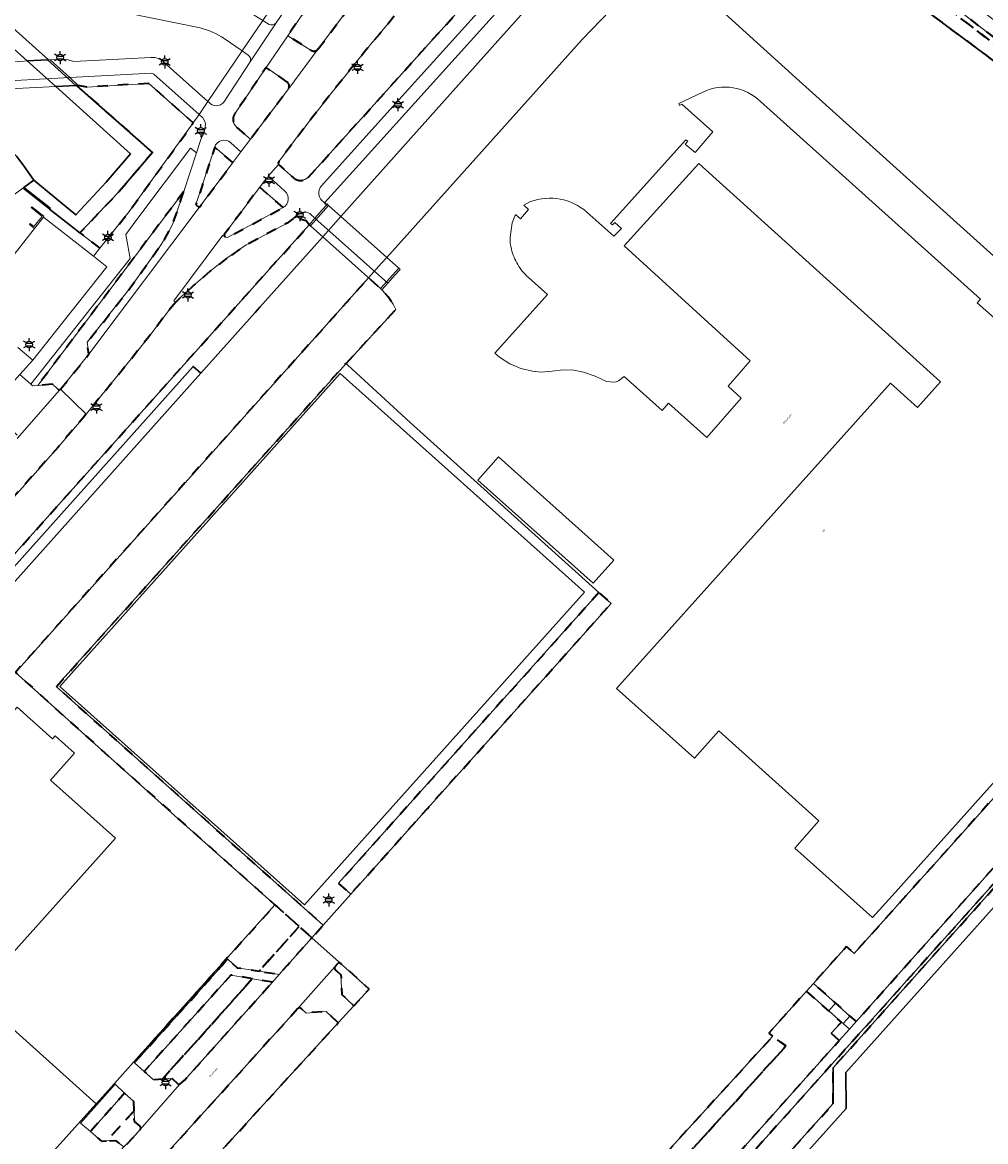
# Model space of a CAD drawing. Extents: x 105780 to 185197, y 477999 to 525027.
# Tile 55 of 256: x 106831 to 107018, y 478562 to 478780. Entities that reach past the tile are written whole.
import ezdxf
from ezdxf.enums import TextEntityAlignment as Align

# ---------------------------------------------------------------- set-up
doc = ezdxf.new("R2010")
doc.units = 0
doc.linetypes.add('XX-HIDDEN', pattern=[4, 2, -2])
for name, color, linetype, lineweight in [('B-GV-GR-HAAG_01-G', 252, 'GR-HAAG1', 13), ('B-GV-GR-MATERIAALGRENS-G', 252, 'XX-HIDDEN', 35), ('B-RO-IE-MEUBILAIR_WEGMEUBILAIR-S', 252, 'Continuous', 25), ('B-RO-IE-TERREINAFSCHEIDING_KUNSTMATIG_HEKWERK-G', 252, 'IE-TERREINAFSCHEIDING-KUNSTMATIG', 18), ('B-RO-IE-TERREINAFSCHEIDING_KUNSTMATIG_SCHUTTING-G', 252, 'IE-TERREINAFSCHEIDING-KUNSTMATIG-DICHT', 18), ('B-WE-GW-WATERGANG_SLOOT_INSTEEK-G', 252, 'Continuous', 30), ('B-XX-KG-KADASTRAAL_BEBOUWING-G', 252, 'Continuous', 20), ('B1-WE-KW-KUNSTWERK_DEK-BRUG', 252, 'Continuous', 18), ('B1-WE-KW-KUNSTWERK_LANDHOOFD-GV', 252, 'Continuous', 18), ('B1-WE-OG-BEBOUWING-T18', 7, 'Continuous', 18), ('B1-WE-OG-TERREIN_ERF-GV', 252, 'Continuous', 18), ('B1-WE-OG-TOPOGRAFIE-T18', 10, 'Continuous', 18), ('B1-WE-VH-VERHARDING_ASFALT-GV', 252, 'Continuous', 18), ('B1-WE-VH-VERHARDING_BEDRIJFSVLOERPLAAT-GV', 252, 'Continuous', 18), ('B1-WE-VH-VERHARDING_BETONSTRAATSTEEN-GV', 252, 'Continuous', 18), ('B1-WE-VH-VERHARDING_TEGEL-GV', 252, 'Continuous', 18), ('B1-WE-VH-VERHARDING_TEGEL_RUBBER-GV', 252, 'Continuous', 18)]:
    doc.layers.add(name, color=color, linetype=linetype, lineweight=lineweight)
doc.styles.add('NLCS-ISO', font='NLCS-ISO.ttf')
doc.styles.add('NLCS-ISO-M200-T18', font='NLCS-ISO.ttf', dxfattribs={"height": 0.36})
doc.linetypes.add('GR-HAAG1', pattern='A,6,[176,NLCS.shx,S=0.125,R=0,X=0,Y=0],-2', length=8)
doc.linetypes.add('IE-TERREINAFSCHEIDING-KUNSTMATIG', pattern='A,4,[82,NLCS.SHX,S=0.75,R=90,X=0,Y=0],4,-2', length=10)
doc.linetypes.add('IE-TERREINAFSCHEIDING-KUNSTMATIG-DICHT', pattern='A,8,-1,[82,NLCS.SHX,S=0.75,R=90,X=0,Y=0],-1', length=10)

# ---------------------------------------------------------------- blocks, each defined once
blk = doc.blocks.new('B-SIE-WEG_LICHTMAST-SO')
at = {"ltscale": 0.1}
for p, q in [((-1.1, 0.63), (-2.19, 1.27)), ((0, 1.27), (0, 2.53)), ((1.1, 0.63), (2.19, 1.27)), ((-1.1, -0.63), (-2.19, -1.27)), ((0, -1.27), (0, -2.53)), ((1.1, -0.63), (2.19, -1.27))]:
    blk.add_line(p, q, dxfattribs=at)
at = {"flags": 128}
for points in [[(-1.16, 0.5), (1.16, 0.5)], [(-1.16, -0.5), (1.16, -0.5)]]:
    blk.add_lwpolyline(points, dxfattribs=at)
at = {"ltscale": 0.1}
blk.add_circle((0, 0), 1.27, dxfattribs=at)
at = {"style": 'NLCS-ISO'}
blk.add_attdef('TYPE', text='', height=1.8, dxfattribs=at).set_placement((0, 2.53), align=Align.BOTTOM_CENTER)

msp = doc.modelspace()

# ---------------------------------------------------------------- linework, layer by layer
at = {"layer": 'B-GV-GR-HAAG_01-G', "flags": 128}
msp.add_lwpolyline([(106862.166, 478747.183), (106864.671, 478754.732), (106863.519, 478755.637), (106853.07, 478741.736), (106850.899, 478738.863), (106851.75, 478734.191), (106832.393, 478709.723), (106832.774, 478709.391), (106833.814, 478709.493)], close=True, dxfattribs=at)
at = {"layer": 'B-GV-GR-MATERIAALGRENS-G', "flags": 128}
for points in [[(106970.741, 478812.322), (106968.664, 478809.556), (106982.569, 478799.85), (106991.438, 478793.542), (107000, 478787.349), (107018.064, 478773.821), (107042.049, 478755.287), (107056.266, 478743.28), (107064.978, 478736.211), (107089.17, 478716.324), (107098.787, 478708.508), (107108.916, 478700.08), (107116.743, 478693.751), (107126.811, 478685.385), (107135.933, 478677.704), (107146.86, 478667.976), (107175.022, 478642.548), (107180.073, 478638.054), (107181.419, 478636.585), (107182.182, 478635.446), (107183.34, 478633.383), (107184.737, 478630.394), (107185.814, 478627.357), (107185.994, 478626.396), (107186.245, 478624.221), (107186.373, 478620.294), (107186.624, 478614.986), (107186.677, 478613.826), (107186.817, 478612.19), (107187.255, 478610.958), (107188.011, 478609.232), (107189.218, 478607.051), (107190.716, 478604.107), (107192.003, 478601.813), (107193.592, 478599.497), (107194.231, 478598.847), (107196.436, 478596.832), (107212.083, 478583.021), (107209.598, 478580.243), (107219.319, 478571.726), (107222.34, 478574.155), (107218.816, 478579.015), (107215.844, 478583.618), (107214.103, 478586.004), (107213.043, 478587.243), (107211.58, 478588.677), (107197.261, 478601.467)], [(107032.665, 478767.195), (107024.952, 478773.224), (107011.037, 478783.932), (107000, 478792.277), (106971.099, 478813.216), (106970.543, 478812.469), (106970.741, 478812.322), (106999.405, 478791.473), (107010.431, 478783.137), (107010.619, 478782.992), (107024.339, 478772.434), (107032.046, 478766.409), (107047.377, 478754.242), (107055.115, 478747.996), (107116.374, 478697.773), (107119.939, 478694.802), (107132.589, 478684.261), (107138.663, 478679.08), (107143.331, 478674.984), (107171.55, 478649.719), (107180.407, 478641.789), (107182.18, 478640.314), (107183.765, 478638.7)], [(107183.765, 478638.7), (107182.18, 478640.314), (107180.407, 478641.789), (107171.55, 478649.719), (107143.331, 478674.984), (107138.663, 478679.08), (107132.589, 478684.261), (107119.939, 478694.802), (107116.374, 478697.773), (107055.115, 478747.996), (107047.377, 478754.242), (107032.046, 478766.409), (107024.339, 478772.434), (107010.619, 478782.992), (107010.431, 478783.137), (106999.405, 478791.473), (106970.741, 478812.322)], [(106903.717, 478795.386), (106902.462, 478796.587), (106904.765, 478799.795), (106899.92, 478803.294), (106882.397, 478777.48), (106885.761, 478775.405), (106886.988, 478774.648)], [(106888.342, 478774.928), (106903.717, 478795.386)], [(106886.394, 478749.959), (106901.646, 478766.814), (106919.873, 478787.054)], [(106882.243, 478768.557), (106881.048, 478769.378), (106878.218, 478771.324), (106872.252, 478762.535)], [(106872.522, 478759.68), (106875.145, 478757.368), (106882.587, 478767.27)], [(106880.68, 478753.046), (106880.55, 478752.732), (106880.637, 478752.475), (106883.523, 478749.849)], [(106862.166, 478747.183), (106833.814, 478709.493), (106836.589, 478709.765), (106837.652, 478708.75)], [(106838.223, 478708.775), (106843.702, 478715.541), (106843.403, 478717.872), (106851.115, 478727.637), (106852.771, 478729.863), (106857.389, 478736.329), (106858.487, 478738.026), (106859.291, 478739.408), (106859.964, 478740.802), (106860.511, 478742.196), (106862.166, 478747.183)], [(106886.581, 478740.728), (106885.973, 478741.468), (106885.012, 478741.741), (106884.131, 478742.536), (106883.073, 478741.627), (106882.289, 478741.077), (106874.336, 478736.805), (106870.557, 478734.229)], [(106860.618, 478725.694), (106859.486, 478724.326), (106855.37, 478718.959), (106851.174, 478713.655), (106846.914, 478708.403), (106843.198, 478703.906), (106842.606, 478703.189), (106837.721, 478697.492), (106830.78, 478689.651), (106824.808, 478683.052), (106788.664, 478642.518), (106782.067, 478635.876), (106761.829, 478613.573), (106749, 478599.436), (106740.274, 478589.119), (106738.81, 478586.771), (106738.173, 478584.406), (106737.998, 478580.452), (106738.893, 478577.242), (106740.441, 478574.493), (106742.26, 478572.251), (106759.374, 478556.887), (106800.781, 478520.339), (106816.219, 478537.439), (106814.98, 478538.553), (106805.14, 478527.598), (106746.234, 478580.507), (106745.844, 478583.613), (106886.581, 478740.728)], [(106988.525, 478569.812), (106988.501, 478576.769), (107036.449, 478630.35), (107043.49, 478630.977), (107050.173, 478638.178), (107050.093, 478638.251), (107049.834, 478638.487), (107046.051, 478641.917), (106904.887, 478484.395)], [(106892.405, 478597.301), (106892.093, 478596.953), (106891.585, 478596.387)], [(106891.735, 478595.739), (106892.765, 478594.849), (106892.922, 478591.001), (106895.279, 478588.824), (106898.258, 478592.081), (106892.405, 478597.301)], [(106879.422, 478593.433), (106875.531, 478594.088), (106858.077, 478574.6), (106859.856, 478574.762), (106861.025, 478573.603)], [(106861.364, 478573.49), (106862.335, 478574.351), (106879.422, 478593.433)], [(106989.698, 478582.063), (106988.152, 478583.479), (106990.113, 478585.647), (106987.648, 478587.832), (106983.325, 478591.667), (106975.997, 478583.513), (106976.725, 478582.855), (106979.34, 478581.011), (106916.201, 478511.383), (106913.432, 478513.549), (106912.056, 478512.188), (106885.002, 478482.024), (106885.137, 478477.769), (106884.096, 478476.681), (106875.823, 478468.031), (106877.086, 478466.887), (106881.185, 478463.175), (106882.066, 478464.212), (106883.485, 478462.934), (106883.296, 478462.697), (106887.77, 478458.657), (106894.363, 478465.718)], [(106884.305, 478588.236), (106883.864, 478587.715), (106858.051, 478559.209), (106859.733, 478557.685), (106859.865, 478554.298), (106861.947, 478552.38), (106892.236, 478585.497)], [(106892.236, 478585.497), (106889.86, 478587.714), (106886.012, 478587.398), (106885.057, 478588.245)], [(106903.552, 478485.598), (106989.698, 478582.063)], [(106853.666, 478565.376), (106852.572, 478566.318), (106852.51, 478568.384), (106847.177, 478562.519), (106848.883, 478562.627), (106850.531, 478561.363), (106852.29, 478563.143), (106853.718, 478564.743)], [(106899.763, 478472.033), (106899.541, 478471.159), (106899.321, 478470.285), (106988.525, 478569.812)]]:
    msp.add_lwpolyline(points, dxfattribs=at)
for points in [[(106903.139, 478781.285, 0.0151106), (106880.68, 478753.046)], [(106886.988, 478774.648, 0.3580347), (106888.342, 478774.928)], [(106882.587, 478767.27, 0.3869252), (106882.243, 478768.557)], [(106872.252, 478762.535, 0.4293911), (106872.522, 478759.68)], [(106883.523, 478749.849, 0.3859356), (106886.394, 478749.959)], [(106870.557, 478734.229, 0.0290189), (106860.618, 478725.694)], [(106837.652, 478708.75, 0.366013), (106838.223, 478708.775)], [(106891.585, 478596.387, 0.4194273), (106891.735, 478595.739)], [(106885.057, 478588.245, 0.4188867), (106884.305, 478588.236)], [(106861.025, 478573.603, 0.233629), (106861.364, 478573.49)], [(106853.718, 478564.743, 0.4169734), (106853.666, 478565.376)]]:
    msp.add_lwpolyline(points, format="xyb", dxfattribs=at)
for points in [[(106841.653, 478767.841), (106841.293, 478767.822), (106856.106, 478754.794), (106849.425, 478746.985), (106841.986, 478739.186), (106845.846, 478736.198), (106851.554, 478743.29), (106864.03, 478760.537), (106855.381, 478768.224), (106843.351, 478767.531)], [(106871.724, 478752.82), (106868.191, 478755.803), (106864.546, 478744.665), (106865.172, 478744.11)], [(106881.515, 478744.088), (106876.949, 478748.044), (106870.064, 478738.831), (106870.134, 478738.536), (106870.372, 478738.291), (106870.697, 478738.254)], [(106893.748, 478713.767), (106903.468, 478724.267), (106902.932, 478725.268), (106901.956, 478726.698), (106900.743, 478728.089), (106900.482, 478728.322), (106898.126, 478730.425), (106829.412, 478653.668), (106831.923, 478651.414), (106861.048, 478625.269), (106879.924, 478608.434), (106884.624, 478604.242), (106887.087, 478602.045), (106889.285, 478604.515), (106837.379, 478650.91)], [(107044.457, 478643.363), (107043.973, 478643.802), (107042.343, 478645.281), (107047.844, 478651.222), (107054.447, 478645.228), (107050.164, 478640.618), (107051.042, 478639.857), (107057.714, 478646.4), (107061.765, 478647.535), (107062.082, 478647.761), (107070.904, 478657.889), (107071.02, 478668.551), (107069.568, 478669.996), (107068.924, 478670.554), (107062.595, 478672.007), (107060.071, 478674.232), (107009.248, 478617.551), (107001.489, 478608.897), (107000, 478607.236), (106992.616, 478599.001), (106991.127, 478600.349), (106984.663, 478593.156), (106988.986, 478589.349), (106991.782, 478586.818), (106992.994, 478585.752), (106993.084, 478585.853), (107044.145, 478643.03)], [(106942.96, 478669.218), (106892.277, 478612.642), (106894.663, 478610.525), (106909.577, 478627.193), (106937.665, 478658.536), (106945.332, 478667.084)], [(106884.624, 478604.242), (106879.924, 478608.434), (106852.424, 478577.829), (106852.421, 478577.825), (106852.572, 478577.702), (106870.764, 478597.871), (106872.574, 478596.218), (106876.838, 478595.547)], [(106887.087, 478602.045), (106884.624, 478604.242), (106876.838, 478595.547), (106880.762, 478594.93), (106882.358, 478596.712)], [(106875.531, 478594.088), (106871.346, 478594.793), (106854.484, 478576.06), (106856.266, 478574.434), (106858.077, 478574.6)], [(106979.34, 478581.011), (106976.725, 478582.855), (106913.432, 478513.549), (106916.201, 478511.383)], [(106852.51, 478568.384), (106852.456, 478570.179), (106850.674, 478571.793), (106844.026, 478564.353), (106846.192, 478562.456), (106847.177, 478562.519)]]:
    msp.add_lwpolyline(points, close=True, dxfattribs=at)
at = {"layer": 'B-RO-IE-TERREINAFSCHEIDING_KUNSTMATIG_HEKWERK-G', "flags": 128}
msp.add_lwpolyline([(106832.393, 478709.723), (106851.75, 478734.191)], dxfattribs=at)
at = {"layer": 'B-RO-IE-TERREINAFSCHEIDING_KUNSTMATIG_SCHUTTING-G', "flags": 128}
for points in [[(106831.072, 478748), (106830.888, 478747.867), (106836.031, 478743.797), (106836.184, 478743.978)], [(106834.9, 478742.208), (106834.95, 478742.398), (106832.623, 478744.211), (106832.512, 478744.079), (106834.607, 478742.366), (106833.014, 478740.408), (106832.304, 478740.956), (106832.188, 478740.772), (106833.156, 478740.005)]]:
    msp.add_lwpolyline(points, close=True, dxfattribs=at)
at = {"layer": 'B-WE-GW-WATERGANG_SLOOT_INSTEEK-G', "flags": 128}
for points in [[(106729.059, 478868.421), (106726.734, 478865.826), (106744.245, 478851.072), (106831.709, 478772.591), (106835.68, 478772.813), (106835.871, 478772.824), (106746.154, 478853.276)], [(106931.754, 478786.024), (106941.393, 478796.107), (106945.829, 478801.109), (106954.82, 478811.249), (106958.322, 478815.576), (106958.768, 478816.064), (106959.127, 478816.19), (106968.664, 478809.556), (106959.996, 478815.904), (106962.042, 478818.674), (106962.561, 478819.331), (106959.633, 478821.455), (106958.277, 478821.157), (106902.908, 478759.793), (106892.661, 478748.436), (106889.554, 478745.005), (106889.987, 478744.62), (106890.098, 478744.747), (106890.358, 478744.513), (106892.766, 478742.351), (106923.311, 478776.51)], [(106841.293, 478767.822), (106841.162, 478767.815), (106837.267, 478767.604), (106851.846, 478754.522), (106847.11, 478749.022), (106841.202, 478742.66), (106832.988, 478749.388), (106831.072, 478748), (106836.184, 478743.978), (106836.031, 478743.797), (106841.986, 478739.186), (106849.425, 478746.985), (106856.106, 478754.794)], [(106748.935, 478581.708), (106747.444, 478583.041), (106818.103, 478661.855), (106864, 478713.183), (106865.495, 478711.854), (106876.046, 478723.654), (106876.994, 478724.715), (106889.214, 478738.378), (106886.842, 478740.495), (106886.581, 478740.728), (106745.844, 478583.613), (106746.234, 478580.507), (106805.14, 478527.598), (106814.98, 478538.553), (106813.044, 478540.294), (106809.7, 478536.364), (106808.731, 478535.302), (106805.234, 478531.372)], [(106865.495, 478711.854), (106864, 478713.183), (106818.103, 478661.855), (106747.444, 478583.041), (106748.935, 478581.708), (106769.908, 478605.164), (106770.494, 478605.833), (106770.874, 478606.267), (106819.594, 478660.522)]]:
    msp.add_lwpolyline(points, close=True, dxfattribs=at)
for points in [[(106776.291, 478791.764), (106804.115, 478773.292), (106807.236, 478771.22), (106812.913, 478766.287), (106820.255, 478760.439), (106822.733, 478759.32), (106824.084, 478758.616), (106826.812, 478756.8), (106829.017, 478754.737), (106829.687, 478753.997), (106831.014, 478752.262), (106832.988, 478749.388), (106841.202, 478742.66), (106847.11, 478749.022), (106851.846, 478754.522), (106837.267, 478767.604), (106831.709, 478772.591), (106744.245, 478851.072)], [(107042.049, 478755.287), (107018.064, 478773.821), (107000, 478787.349), (106991.438, 478793.542), (106982.569, 478799.85), (106968.664, 478809.556), (106959.127, 478816.19), (106958.768, 478816.064), (106958.322, 478815.576), (106954.82, 478811.249), (106945.829, 478801.109), (106955.32, 478792.671), (106955.735, 478792.556), (106981.236, 478769.316), (107028.208, 478727.048)], [(106811.739, 478541.467), (106766.01, 478582.578), (106766.048, 478582.774), (106767.141, 478584.109), (106794.787, 478614.991), (106829.412, 478653.668), (106898.126, 478730.425), (106900.659, 478733.245), (106901.662, 478734.362), (106939.714, 478776.743), (106952.459, 478790.057)], [(106931.754, 478786.024), (106923.311, 478776.51), (106892.766, 478742.351), (106891.766, 478741.232), (106889.214, 478738.378), (106876.994, 478724.715), (106876.046, 478723.654), (106865.495, 478711.854), (106819.594, 478660.522), (106770.874, 478606.267), (106770.494, 478605.833), (106769.908, 478605.164), (106748.935, 478581.708), (106805.234, 478531.372)], [(107092.746, 478624.814), (107098.568, 478631.328), (107099.235, 478631.98), (107106.84, 478640.605), (107115.314, 478641.245), (107079.475, 478667.193), (107071.02, 478668.551), (107070.904, 478657.889), (107062.082, 478647.761), (107061.765, 478647.535), (107053.286, 478637.926), (107052.025, 478636.498), (107044.669, 478628.572), (107037.654, 478627.947), (106991.004, 478575.817), (106991.028, 478568.859), (106894.145, 478460.788), (106893.127, 478459.652), (106889.155, 478455.221), (106884.069, 478449.548), (106893.053, 478441.421), (106898.137, 478447.048), (106905.824, 478455.557)], [(107052.025, 478636.498), (107050.173, 478638.178), (107043.49, 478630.977), (107036.449, 478630.35), (106988.501, 478576.769), (106988.525, 478569.812), (106899.321, 478470.285)], [(106896.354, 478464.977), (106888.315, 478455.953), (106889.155, 478455.221), (106893.127, 478459.652), (106894.145, 478460.788), (106991.028, 478568.859), (106991.004, 478575.817), (107037.654, 478627.947), (107044.669, 478628.572), (107052.025, 478636.498)]]:
    msp.add_lwpolyline(points, dxfattribs=at)
at = {"layer": 'B-XX-KG-KADASTRAAL_BEBOUWING-G', "flags": 128}
for points in [[(106963.138, 478766.542), (106958.471, 478764.335), (106958.639, 478763.951), (106959.061, 478764.216), (106965.101, 478758.788), (106961.644, 478754.822), (106959.743, 478756.402), (106960.226, 478756.974), (106959.831, 478757.268), (106945.231, 478740.985), (106945.58, 478740.709), (106946.021, 478741.181), (106947.314, 478740.031), (106945.866, 478738.491), (106940.569, 478743.213)], [(107052.913, 478722.805), (107043.997, 478712.913), (107038.675, 478707.008), (107022.202, 478721.77), (107021.569, 478721.062), (107016.535, 478725.573), (107017.168, 478726.281), (106974.378, 478764.689)], [(106830.888, 478747.867), (106831.072, 478748), (106832.988, 478749.388), (106831.014, 478752.262), (106829.687, 478753.997), (106829.017, 478754.737), (106826.812, 478756.8), (106824.084, 478758.616), (106822.733, 478759.32), (106820.255, 478760.439), (106817.966, 478761.01), (106814.647, 478758.673), (106804.373, 478751.44), (106807.164, 478747.449), (106810.017, 478743.595), (106811.301, 478742.203), (106812.803, 478740.907), (106814.844, 478739.464), (106817.528, 478738.013), (106816.501, 478735.056)], [(106929.257, 478730.489), (106932.944, 478727.179), (106922.707, 478715.731), (106923.62, 478714.975), (106925.621, 478713.706), (106926.692, 478713.198), (106927.775, 478712.795), (106930.022, 478712.271), (106931.715, 478712.083), (106933.845, 478712.237), (106935.985, 478712.51), (106938.072, 478712.454), (106939.942, 478712.083), (106942.198, 478711.315), (106944.444, 478710.243), (106945.816, 478710.123), (106946.272, 478710.186), (106946.766, 478710.403), (106947.828, 478711.245), (106955.221, 478704.625), (106956.49, 478706.042), (106963.948, 478699.346), (106970.65, 478707.022), (106968.103, 478709.328), (106972.397, 478714.299), (106947.854, 478736.657), (106962.393, 478752.62), (107009.402, 478710.171), (107004.93, 478705.219), (106999.655, 478709.944), (106946.381, 478650.552), (106961.542, 478637.005), (106966.293, 478642.323), (106985.758, 478624.804), (106981.039, 478619.495), (106996.17, 478605.961), (107000, 478610.232), (107054.167, 478670.643)], [(106826.475, 478733.756), (106825.628, 478736.289), (106828.206, 478741.024), (106825.991, 478744.319), (106830.888, 478747.867)], [(106929.659, 478745.236), (106928.333, 478744.535), (106929.228, 478743.686), (106927.696, 478741.899), (106926.705, 478742.706), (106926.062, 478741.115), (106925.667, 478738.267)]]:
    msp.add_lwpolyline(points, dxfattribs=at)
for points in [[(106974.378, 478764.689, 0.3141443), (106963.138, 478766.542)], [(106940.569, 478743.213, 0.2747067), (106929.659, 478745.236)], [(106925.667, 478738.267, 0.0828866), (106925.911, 478735.975)], [(106925.911, 478735.975, 0.0634441), (106927.169, 478732.979)], [(106927.169, 478732.979, 0.0869195), (106929.257, 478730.489)]]:
    msp.add_lwpolyline(points, format="xyb", dxfattribs=at)
for points in [[(106945.85, 478675.512), (106923.418, 478695.566), (106919.383, 478691.053), (106941.815, 478670.999)], [(106828.971, 478599.188), (106848.869, 478621.416), (106836.241, 478632.721), (106840.907, 478637.934), (106837.144, 478641.302), (106836.644, 478640.743), (106829.789, 478646.879), (106801.559, 478615.345), (106808.414, 478609.209), (106807.913, 478608.65), (106811.676, 478605.281), (106816.342, 478610.494)]]:
    msp.add_lwpolyline(points, close=True, dxfattribs=at)
at = {"layer": 'B1-WE-KW-KUNSTWERK_DEK-BRUG', "flags": 128}
for points in [[(106836.169, 478772.841), (106835.871, 478772.824), (106835.68, 478772.813), (106803.708, 478771.022), (106803.224, 478770.995), (106803.41, 478770.821), (106806.888, 478767.571), (106808.399, 478766.159), (106808.897, 478766.173), (106841.162, 478767.815), (106841.293, 478767.822), (106841.653, 478767.841), (106839.984, 478769.363)], [(106886.581, 478740.728), (106886.842, 478740.495), (106900.482, 478728.322), (106900.743, 478728.089), (106901.877, 478729.364), (106903.255, 478730.913), (106904.253, 478732.035), (106903.993, 478732.269), (106890.358, 478744.513), (106890.098, 478744.747), (106889.987, 478744.62), (106889.109, 478743.617), (106887.705, 478742.012)], [(106890.358, 478744.513), (106890.098, 478744.747), (106889.987, 478744.62), (106889.109, 478743.617), (106887.705, 478742.012), (106886.581, 478740.728), (106886.842, 478740.495)], [(106900.743, 478728.089), (106901.877, 478729.364), (106903.255, 478730.913), (106904.253, 478732.035), (106903.993, 478732.269), (106900.482, 478728.322)]]:
    msp.add_lwpolyline(points, close=True, dxfattribs=at)
at = {"layer": 'B1-WE-KW-KUNSTWERK_LANDHOOFD-GV', "flags": 128}
msp.add_lwpolyline([(106836.169, 478772.841), (106835.871, 478772.824), (106835.68, 478772.813), (106841.162, 478767.815), (106841.293, 478767.822), (106841.653, 478767.841), (106839.984, 478769.363)], close=True, dxfattribs=at)
at = {"layer": 'B1-WE-OG-TERREIN_ERF-GV', "flags": 128}
for points in [[(106740.953, 478929.425), (106733.469, 478921.06), (106727.714, 478914.654), (106727.967, 478914.219), (106728.495, 478913.398), (106729.147, 478912.605), (106729.859, 478912.025), (106730.599, 478911.535), (106725.64, 478906.18), (106724.058, 478907.504), (106723.087, 478908.055), (106722.654, 478908.237), (106722.208, 478908.424), (106706.156, 478890.301), (106717.763, 478879.041), (106729.021, 478868.957), (106729.309, 478868.699), (106729.059, 478868.421), (106746.154, 478853.276), (106835.871, 478772.824), (106836.169, 478772.841), (106839.244, 478772.936), (106840.767, 478772.511), (106855.758, 478773.263)], [(107028.208, 478727.048), (106981.236, 478769.316), (106955.735, 478792.556)], [(106952.459, 478790.057), (106939.714, 478776.743), (106901.662, 478734.362), (106903.993, 478732.269), (106904.253, 478732.035), (106903.255, 478730.913), (106901.877, 478729.364), (106900.743, 478728.089), (106901.956, 478726.698), (106902.932, 478725.268), (106903.468, 478724.267), (106893.748, 478713.767), (106894.113, 478713.396), (106906.219, 478702.27), (106942.96, 478669.218), (106945.332, 478667.084), (106937.665, 478658.536), (106909.577, 478627.193), (106894.663, 478610.525), (106889.285, 478604.515), (106887.087, 478602.045), (106892.405, 478597.301), (106898.258, 478592.081), (106895.279, 478588.824), (106892.236, 478585.497), (106861.947, 478552.38)], [(106865.349, 478779.029), (106846.161, 478782.917)], [(106858.357, 478772.305), (106866.878, 478764.726), (106873.531, 478774.545), (106870.043, 478776.944)], [(106940.569, 478743.213), (106945.866, 478738.491), (106947.314, 478740.031), (106946.021, 478741.181), (106945.58, 478740.709), (106945.231, 478740.985), (106959.831, 478757.268), (106960.226, 478756.974), (106959.743, 478756.402), (106961.644, 478754.822), (106965.101, 478758.788), (106959.061, 478764.216), (106958.639, 478763.951), (106958.471, 478764.335), (106963.138, 478766.542)], [(106974.378, 478764.689), (107017.168, 478726.281), (107016.535, 478725.573), (107021.569, 478721.062)], [(106966.293, 478642.323), (106961.542, 478637.005), (106946.381, 478650.552), (106999.655, 478709.944), (107004.93, 478705.219), (107009.402, 478710.171), (106962.393, 478752.62), (106947.854, 478736.657), (106972.397, 478714.299), (106968.103, 478709.328), (106970.65, 478707.022), (106963.948, 478699.346), (106956.49, 478706.042), (106955.221, 478704.625), (106947.828, 478711.245), (106946.766, 478710.403), (106946.272, 478710.186), (106945.816, 478710.123), (106944.444, 478710.243), (106942.198, 478711.315), (106939.942, 478712.083), (106938.072, 478712.454), (106935.985, 478712.51), (106933.845, 478712.237), (106931.715, 478712.083), (106930.022, 478712.271), (106927.775, 478712.795), (106926.692, 478713.198), (106925.621, 478713.706), (106923.62, 478714.975), (106922.707, 478715.731), (106932.944, 478727.179), (106929.257, 478730.489)], [(106925.667, 478738.267), (106926.062, 478741.115), (106926.705, 478742.706), (106927.696, 478741.899), (106929.228, 478743.686), (106928.333, 478744.535), (106929.659, 478745.236)], [(106913.432, 478513.549), (106976.725, 478582.855), (106975.997, 478583.513), (106983.325, 478591.667), (106984.663, 478593.156), (106991.127, 478600.349), (106992.616, 478599.001), (107000, 478607.236), (107001.489, 478608.897), (107009.248, 478617.551), (107060.071, 478674.232)], [(107054.167, 478670.643), (107000, 478610.232), (106996.17, 478605.961), (106981.039, 478619.495), (106985.758, 478624.804), (106966.293, 478642.323)]]:
    msp.add_lwpolyline(points, dxfattribs=at)
at = {"layer": 'B1-WE-OG-TERREIN_ERF-GV'}
for points in [[(106870.043, 478776.944, 0.0862887), (106865.349, 478779.029)], [(106855.758, 478773.263, -0.2223866), (106858.357, 478772.305)], [(106963.138, 478766.542, -0.3141443), (106974.378, 478764.689)], [(106929.659, 478745.236, -0.2747067), (106940.569, 478743.213)], [(106925.911, 478735.975, -0.0828866), (106925.667, 478738.267)], [(106927.169, 478732.979, -0.0634441), (106925.911, 478735.975)], [(106929.257, 478730.489, -0.0869195), (106927.169, 478732.979)]]:
    msp.add_lwpolyline(points, format="xyb", dxfattribs=at)
at = {"layer": 'B1-WE-OG-TERREIN_ERF-GV', "flags": 128}
for points in [[(106919.383, 478691.053), (106923.418, 478695.566), (106945.85, 478675.512), (106941.815, 478670.999)], [(106879.924, 478608.434), (106861.048, 478625.269), (106831.923, 478651.414), (106829.412, 478653.668), (106794.787, 478614.991), (106813.856, 478597.851), (106845.144, 478569.727), (106848.699, 478573.683), (106852.421, 478577.825), (106852.424, 478577.829)], [(106828.971, 478599.188), (106816.342, 478610.494), (106811.676, 478605.281), (106807.913, 478608.65), (106808.414, 478609.209), (106801.559, 478615.345), (106829.789, 478646.879), (106836.644, 478640.743), (106837.144, 478641.302), (106840.907, 478637.934), (106836.241, 478632.721), (106848.869, 478621.416)], [(106794.787, 478614.991), (106767.141, 478584.109), (106766.048, 478582.774), (106766.01, 478582.578), (106811.739, 478541.467), (106813.604, 478543.604), (106818.034, 478539.45), (106818.768, 478540.298), (106819.065, 478540.926), (106824.614, 478547.053), (106833.379, 478556.733), (106845.144, 478569.727), (106813.856, 478597.851)]]:
    msp.add_lwpolyline(points, close=True, dxfattribs=at)
at = {"layer": 'B1-WE-VH-VERHARDING_ASFALT-GV', "flags": 128}
for points in [[(106903.717, 478795.386), (106888.342, 478774.928), (106882.587, 478767.27), (106875.145, 478757.368), (106873.304, 478754.92), (106871.724, 478752.82), (106865.172, 478744.11), (106843.702, 478715.541), (106838.223, 478708.775)], [(106846.161, 478782.917), (106865.349, 478779.029)], [(106870.043, 478776.944), (106873.531, 478774.545), (106877.548, 478780.474), (106873.988, 478782.67)], [(106878.774, 478779.717), (106877.548, 478780.474), (106873.531, 478774.545), (106874.726, 478773.724)], [(106875.073, 478772.442), (106880.13, 478780)], [(106886.988, 478774.648), (106885.761, 478775.405), (106882.397, 478777.48), (106878.218, 478771.324), (106881.048, 478769.378), (106882.243, 478768.557)], [(106882.587, 478767.27), (106888.342, 478774.928)], [(106838.223, 478708.775), (106843.198, 478703.906), (106846.914, 478708.403), (106851.174, 478713.655), (106855.37, 478718.959), (106859.486, 478724.326), (106860.618, 478725.694), (106860.244, 478725.961), (106869.809, 478738.743), (106870.134, 478738.536), (106870.064, 478738.831), (106876.949, 478748.044), (106878.248, 478749.782), (106878.505, 478749.977), (106878.83, 478749.982), (106878.573, 478750.212), (106880.637, 478752.475), (106880.55, 478752.732), (106880.68, 478753.046)], [(106824.808, 478683.052), (106830.78, 478689.651), (106837.721, 478697.492), (106842.606, 478703.189), (106843.198, 478703.906), (106838.223, 478708.775), (106838.013, 478708.537), (106829.77, 478699.188)], [(107046.051, 478641.917), (107044.729, 478643.116), (107044.457, 478643.363), (107044.145, 478643.03), (106993.084, 478585.853), (106992.994, 478585.752), (106991.666, 478584.265), (106989.698, 478582.063), (106903.552, 478485.598)], [(106904.887, 478484.395), (107046.051, 478641.917)], [(106858.051, 478559.209), (106883.864, 478587.715), (106884.305, 478588.236), (106891.585, 478596.387), (106892.093, 478596.953), (106892.405, 478597.301), (106887.087, 478602.045), (106882.358, 478596.712), (106880.762, 478594.93), (106879.422, 478593.433), (106862.335, 478574.351), (106861.364, 478573.49), (106853.718, 478564.743), (106852.29, 478563.143), (106850.531, 478561.363), (106843.334, 478553.3), (106838.837, 478548.261), (106815.7, 478522.337)]]:
    msp.add_lwpolyline(points, dxfattribs=at)
at = {"layer": 'B1-WE-VH-VERHARDING_ASFALT-GV'}
for points in [[(106880.68, 478753.046, -0.0151106), (106903.139, 478781.285)], [(106865.349, 478779.029, -0.0862887), (106870.043, 478776.944)], [(106880.13, 478780, -0.359198), (106878.774, 478779.717)], [(106888.342, 478774.928, -0.3580347), (106886.988, 478774.648)], [(106874.726, 478773.724, -0.386119), (106875.073, 478772.442)], [(106882.243, 478768.557, -0.3869252), (106882.587, 478767.27)]]:
    msp.add_lwpolyline(points, format="xyb", dxfattribs=at)
at = {"layer": 'B1-WE-VH-VERHARDING_ASFALT-GV', "flags": 128}
for points in [[(106836.169, 478772.841), (106835.871, 478772.824), (106835.68, 478772.813), (106803.708, 478771.022), (106803.224, 478770.995), (106803.41, 478770.821), (106806.888, 478767.571), (106839.984, 478769.363)], [(106839.984, 478769.363), (106806.888, 478767.571), (106808.399, 478766.159), (106808.897, 478766.173), (106841.162, 478767.815), (106841.293, 478767.822), (106841.653, 478767.841)], [(106887.705, 478742.012), (106901.877, 478729.364), (106903.255, 478730.913), (106904.253, 478732.035), (106903.993, 478732.269), (106890.358, 478744.513), (106890.098, 478744.747), (106889.987, 478744.62), (106889.109, 478743.617)], [(106886.581, 478740.728), (106886.842, 478740.495), (106900.482, 478728.322), (106900.743, 478728.089), (106901.877, 478729.364), (106887.705, 478742.012)]]:
    msp.add_lwpolyline(points, close=True, dxfattribs=at)
at = {"layer": 'B1-WE-VH-VERHARDING_BEDRIJFSVLOERPLAAT-GV', "flags": 128}
msp.add_lwpolyline([(106988.986, 478589.349), (106987.648, 478587.832), (106990.113, 478585.647), (106990.458, 478585.348), (106991.782, 478586.818)], close=True, dxfattribs=at)
at = {"layer": 'B1-WE-VH-VERHARDING_BETONSTRAATSTEEN-GV', "flags": 128}
for points in [[(106855.758, 478773.263), (106840.767, 478772.511), (106839.244, 478772.936), (106836.169, 478772.841), (106839.984, 478769.363), (106855.915, 478770.24), (106856.372, 478770.04), (106865.147, 478762.18), (106866.878, 478764.726), (106858.357, 478772.305)], [(106827.546, 478732.887), (106833.156, 478740.005), (106832.188, 478740.772), (106832.304, 478740.956), (106833.014, 478740.408), (106834.607, 478742.366), (106832.512, 478744.079), (106832.623, 478744.211), (106834.95, 478742.398), (106834.9, 478742.208), (106844.591, 478734.617), (106845.846, 478736.198), (106841.986, 478739.186), (106836.031, 478743.797), (106830.888, 478747.867), (106825.991, 478744.319)], [(106829.894, 478716.859), (106832.831, 478714.423), (106839.969, 478723.4), (106847.231, 478732.549), (106844.591, 478734.617), (106834.9, 478742.208), (106833.156, 478740.005), (106827.546, 478732.887), (106820.976, 478724.553), (106824.534, 478721.815)], [(106837.652, 478708.75), (106836.589, 478709.765), (106833.814, 478709.493), (106832.774, 478709.391), (106832.393, 478709.723), (106830.262, 478711.581), (106826.172, 478707.056), (106828.123, 478705.318), (106828.519, 478704.965), (106828.579, 478703.633), (106828.704, 478700.825), (106829.794, 478699.802)], [(106829.77, 478699.188), (106838.013, 478708.537)], [(106838.013, 478708.537), (106838.223, 478708.775)], [(106891.585, 478596.387), (106884.305, 478588.236)], [(106892.922, 478591.001), (106892.765, 478594.849), (106891.735, 478595.739)], [(106885.057, 478588.245), (106886.012, 478587.398), (106889.86, 478587.714), (106892.236, 478585.497), (106895.279, 478588.824), (106892.922, 478591.001)], [(106861.025, 478573.603), (106859.856, 478574.762), (106858.077, 478574.6), (106856.266, 478574.434), (106854.484, 478576.06), (106852.572, 478577.702), (106852.421, 478577.825), (106848.699, 478573.683), (106848.826, 478573.563), (106850.674, 478571.793), (106852.456, 478570.179), (106852.51, 478568.384), (106852.572, 478566.318), (106853.666, 478565.376)], [(106853.718, 478564.743), (106861.364, 478573.49)]]:
    msp.add_lwpolyline(points, dxfattribs=at)
at = {"layer": 'B1-WE-VH-VERHARDING_BETONSTRAATSTEEN-GV'}
for points in [[(106858.357, 478772.305, 0.2223866), (106855.758, 478773.263)], [(106838.223, 478708.775, -0.366013), (106837.652, 478708.75)], [(106891.735, 478595.739, -0.4194273), (106891.585, 478596.387)], [(106884.305, 478588.236, -0.4188867), (106885.057, 478588.245)], [(106861.364, 478573.49, -0.233629), (106861.025, 478573.603)], [(106853.666, 478565.376, -0.4169734), (106853.718, 478564.743)]]:
    msp.add_lwpolyline(points, format="xyb", dxfattribs=at)
at = {"layer": 'B1-WE-VH-VERHARDING_BETONSTRAATSTEEN-GV', "flags": 128}
for points in [[(106990.458, 478585.348), (106990.113, 478585.647), (106988.152, 478583.479), (106989.698, 478582.063), (106991.666, 478584.265)], [(106850.531, 478561.363), (106848.883, 478562.627), (106847.177, 478562.519), (106846.192, 478562.456), (106844.026, 478564.353), (106842.111, 478566.016), (106848.826, 478573.563), (106848.699, 478573.683), (106845.144, 478569.727), (106833.379, 478556.733), (106824.614, 478547.053), (106819.065, 478540.926), (106818.768, 478540.298), (106833.566, 478556.563), (106835.384, 478554.917), (106837.073, 478553.386), (106837.083, 478551.264), (106837.189, 478549.525), (106838.837, 478548.261), (106843.334, 478553.3)]]:
    msp.add_lwpolyline(points, close=True, dxfattribs=at)
at = {"layer": 'B1-WE-VH-VERHARDING_TEGEL-GV', "flags": 128}
for points in [[(106888.996, 478748.331), (106903.421, 478764.367), (106950.394, 478816.412), (106956.784, 478823.522), (106958.758, 478825.669), (106960.779, 478827.868), (106964.867, 478832.316), (106962.093, 478834.355), (106962.072, 478834.37), (106962.156, 478834.277), (106962.194, 478834.203), (106962.213, 478834.166), (106962.229, 478834.085), (106962.237, 478834.043), (106962.229, 478833.949), (106962.227, 478833.918), (106962.185, 478833.8), (106962.112, 478833.698), (106958.958, 478829.829)], [(106912.12, 478831.5), (106878.769, 478782.276), (106877.548, 478780.474), (106878.774, 478779.717)], [(106913.906, 478829.499), (106880.13, 478780), (106875.073, 478772.442), (106869.977, 478764.607)], [(106880.13, 478780), (106913.906, 478829.499)], [(106954.477, 478825.479), (106948.671, 478819.031), (106920.99, 478788.294), (106919.873, 478787.054), (106901.646, 478766.814), (106886.394, 478749.959)], [(106959.633, 478821.455), (106956.784, 478823.522), (106950.394, 478816.412), (106903.421, 478764.367), (106888.996, 478748.331)], [(106889.407, 478745.136), (106889.554, 478745.005), (106892.661, 478748.436), (106902.908, 478759.793), (106958.277, 478821.157), (106959.633, 478821.455)], [(107042.744, 478762.585), (107034.845, 478768.849), (107019.04, 478781.146), (107011.037, 478787.263), (106999.238, 478796.133), (106972.686, 478815.349), (106971.099, 478813.216), (107000, 478792.277), (107011.037, 478783.932), (107024.952, 478773.224), (107032.665, 478767.195), (107048.002, 478755.023), (107055.746, 478748.772), (107117.011, 478698.544), (107133.234, 478685.026), (107139.317, 478679.836), (107143.994, 478675.732), (107181.061, 478642.546), (107182.858, 478641.05), (107184.496, 478639.382)], [(106872.252, 478762.535), (106878.218, 478771.324), (106882.397, 478777.48), (106899.92, 478803.294)], [(106874.726, 478773.724), (106873.531, 478774.545), (106866.878, 478764.726), (106867.048, 478764.575)], [(106869.977, 478764.607), (106875.073, 478772.442)], [(106867.048, 478764.575), (106866.878, 478764.726), (106865.147, 478762.18), (106865.887, 478761.517), (106866.239, 478760.957), (106866.346, 478760.643), (106866.394, 478760.307), (106866.204, 478758.919), (106866.022, 478758.358), (106865.725, 478757.826), (106865.454, 478757.093), (106864.671, 478754.732), (106862.166, 478747.183), (106860.511, 478742.196), (106859.964, 478740.802), (106859.291, 478739.408), (106858.487, 478738.026), (106857.389, 478736.329), (106852.771, 478729.863), (106851.115, 478727.637), (106843.403, 478717.872), (106843.702, 478715.541), (106865.172, 478744.11), (106864.546, 478744.665), (106868.191, 478755.803)], [(106871.314, 478756.702), (106873.304, 478754.92), (106875.145, 478757.368), (106872.522, 478759.68)], [(106868.191, 478755.803), (106871.724, 478752.82), (106873.304, 478754.92), (106871.314, 478756.702)], [(106883.523, 478749.849), (106880.637, 478752.475), (106878.573, 478750.212), (106878.83, 478749.982), (106881.794, 478747.332)], [(106878.83, 478749.982), (106878.505, 478749.977), (106878.248, 478749.782), (106876.949, 478748.044), (106881.515, 478744.088)], [(106881.794, 478747.332), (106878.83, 478749.982)], [(106870.557, 478734.229), (106874.336, 478736.805), (106882.289, 478741.077), (106883.073, 478741.627), (106884.131, 478742.536), (106884.833, 478742.974), (106885.214, 478743.144), (106885.627, 478743.208), (106886.004, 478743.178), (106886.367, 478743.072), (106886.702, 478742.898), (106887.705, 478742.012), (106889.109, 478743.617), (106889.987, 478744.62), (106889.554, 478745.005), (106889.407, 478745.136)], [(106881.515, 478744.088), (106870.697, 478738.254), (106870.372, 478738.291), (106870.134, 478738.536), (106869.809, 478738.743), (106860.244, 478725.961)], [(106860.244, 478725.961), (106860.618, 478725.694)], [(106830.226, 478711.612), (106830.262, 478711.581), (106832.831, 478714.423), (106829.894, 478716.859)]]:
    msp.add_lwpolyline(points, dxfattribs=at)
at = {"layer": 'B1-WE-VH-VERHARDING_TEGEL-GV'}
for points in [[(106878.774, 478779.717, 0.359198), (106880.13, 478780)], [(106875.073, 478772.442, 0.386119), (106874.726, 478773.724)], [(106869.977, 478764.607, -0.4916327), (106867.048, 478764.575)], [(106867.048, 478764.575, 0.4916327), (106869.977, 478764.607)], [(106872.522, 478759.68, -0.4293911), (106872.252, 478762.535)], [(106868.191, 478755.803, -0.5607597), (106871.314, 478756.702)], [(106871.314, 478756.702, 0.5607597), (106868.191, 478755.803)], [(106886.394, 478749.959, -0.3859356), (106883.523, 478749.849)], [(106881.515, 478744.088, 0.5225089), (106881.794, 478747.332)], [(106881.794, 478747.332, -0.5225089), (106881.515, 478744.088)], [(106889.407, 478745.136, -0.4660192), (106888.996, 478748.331)], [(106888.996, 478748.331, 0.4660192), (106889.407, 478745.136)], [(106860.618, 478725.694, -0.0290189), (106870.557, 478734.229)]]:
    msp.add_lwpolyline(points, format="xyb", dxfattribs=at)
at = {"layer": 'B1-WE-VH-VERHARDING_TEGEL-GV', "flags": 128}
for points in [[(106835.68, 478772.813), (106831.709, 478772.591), (106837.267, 478767.604), (106841.162, 478767.815)], [(106839.984, 478769.363), (106841.653, 478767.841), (106843.351, 478767.531), (106855.381, 478768.224), (106864.03, 478760.537), (106865.147, 478762.18), (106856.372, 478770.04), (106855.915, 478770.24)], [(106850.899, 478738.863), (106853.07, 478741.736), (106863.519, 478755.637), (106864.671, 478754.732), (106865.454, 478757.093), (106865.725, 478757.826), (106866.022, 478758.358), (106866.204, 478758.919), (106866.394, 478760.307), (106866.346, 478760.643), (106866.239, 478760.957), (106865.887, 478761.517), (106865.147, 478762.18), (106864.03, 478760.537), (106851.554, 478743.29), (106845.846, 478736.198), (106844.591, 478734.617), (106847.231, 478732.549), (106839.969, 478723.4), (106832.831, 478714.423), (106830.262, 478711.581), (106832.393, 478709.723), (106851.75, 478734.191)], [(106892.766, 478742.351), (106890.358, 478744.513), (106886.842, 478740.495), (106889.214, 478738.378), (106891.766, 478741.232)], [(106886.702, 478742.898), (106886.367, 478743.072), (106886.004, 478743.178), (106885.627, 478743.208), (106885.214, 478743.144), (106884.833, 478742.974), (106884.131, 478742.536), (106885.012, 478741.741), (106885.973, 478741.468), (106886.581, 478740.728), (106887.705, 478742.012)], [(106903.993, 478732.269), (106901.662, 478734.362), (106900.659, 478733.245), (106898.126, 478730.425), (106900.482, 478728.322)], [(106942.96, 478669.218), (106906.219, 478702.27), (106894.113, 478713.396), (106893.748, 478713.767), (106837.379, 478650.91), (106889.285, 478604.515), (106894.663, 478610.525), (106892.277, 478612.642)], [(106940.13, 478669.28), (106885.64, 478608.474), (106838.081, 478650.925), (106892.629, 478711.809)], [(106871.346, 478594.793), (106875.531, 478594.088), (106879.422, 478593.433), (106880.762, 478594.93), (106876.838, 478595.547), (106872.574, 478596.218), (106870.764, 478597.871), (106852.572, 478577.702), (106854.484, 478576.06)], [(106984.663, 478593.156), (106983.325, 478591.667), (106987.648, 478587.832), (106988.986, 478589.349)], [(106992.994, 478585.752), (106991.782, 478586.818), (106990.458, 478585.348), (106991.666, 478584.265)], [(106850.674, 478571.793), (106848.826, 478573.563), (106842.111, 478566.016), (106844.026, 478564.353)]]:
    msp.add_lwpolyline(points, close=True, dxfattribs=at)
at = {"layer": 'B1-WE-VH-VERHARDING_TEGEL_RUBBER-GV', "flags": 128}
msp.add_lwpolyline([(106940.13, 478669.28), (106892.629, 478711.809), (106838.081, 478650.925), (106885.64, 478608.474)], close=True, dxfattribs=at)

# ---------------------------------------------------------------- block references
at = {"layer": 'B-RO-IE-MEUBILAIR_WEGMEUBILAIR-S', "xscale": 0.5, "yscale": 0.5, "zscale": 0.5}
for p in [(106838.114, 478773.263), (106858.468, 478772.415), (106895.985, 478771.345), (106903.851, 478764.095), (106865.485, 478759.014), (106878.756, 478749.394), (106884.758, 478742.669), (106847.432, 478738.281), (106863, 478727.079), (106832.101, 478717.44), (106845.197, 478705.272), (106890.38, 478609.402), (106858.627, 478573.891)]:
    msp.add_blockref('B-SIE-WEG_LICHTMAST-SO', p, dxfattribs=at)

# ---------------------------------------------------------------- texts
at = {"layer": 'B1-WE-OG-BEBOUWING-T18', "style": 'NLCS-ISO-M200-T18'}
msp.add_text('25', height=0.36, rotation=48.9, dxfattribs=at).set_placement((106986.679, 478681.281), align=Align.MIDDLE)
at = {"layer": 'B1-WE-OG-TOPOGRAFIE-T18', "style": 'NLCS-ISO-M200-T18'}
for rotation, p in [(48.6, (106979.635, 478702.944)), (48.2, (106867.965, 478575.82))]:
    msp.add_text('Opaallaan', height=0.36, rotation=rotation, dxfattribs=at).set_placement(p, align=Align.MIDDLE)

doc.saveas('drawing.dxf')
